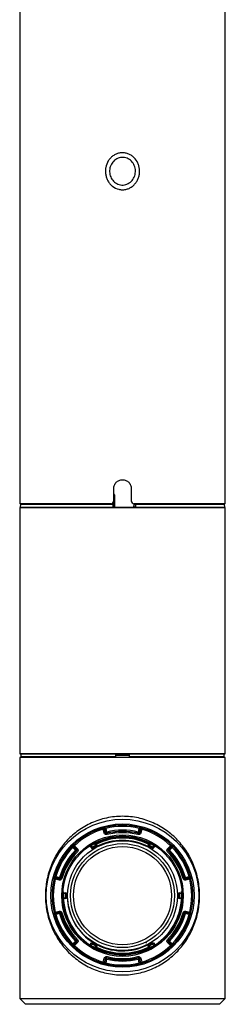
# Paper-space layout '_Bottom' of a CAD drawing. Header units: millimetres. Extents: x -25 to 25, y -310 to 25.
# Tile 1 of 2: x -18 to 17, y -310 to -143. Entities that reach past the tile are written whole.
import ezdxf

# ---------------------------------------------------------------- set-up
doc = ezdxf.new("R2010")
doc.units = ezdxf.units.MM

psp = doc.layouts.new('_Bottom')

# ---------------------------------------------------------------- linework, layer by layer
at = {"color": 7, "linetype": 'Continuous', "lineweight": 25}
for p, q in [((-17.5, -17.85), (-17.5, -225)), ((17.5, -225), (17.5, -17.85)), ((-1.5, -224.5), (-1.5, -222.4)), ((1.5, -222.4), (1.5, -224.5)), ((-1.39, -223.5), (-1.39, -223.57)), ((-1.39, -223.5), (-1.39, -223.5)), ((-1.35, -225.55), (-1.39, -223.5)), ((-1.38, -224.37), (-1.37, -225.05)), ((-2, -225), (-17.5, -225)), ((-17.4, -225.6), (-17.5, -225.7)), ((-17.5, -225.7), (-17.5, -267.5)), ((17.5, -225.7), (-17.5, -225.7)), ((-17.39, -225.05), (-17.4, -225.55)), ((-17.4, -225.55), (-1.59, -225.55)), ((-17.4, -225.6), (17.4, -225.6)), ((-17.39, -225.05), (-1.6, -225.05)), ((-16.6, -225), (-16.6, -225.05)), ((-16.6, -225.55), (-16.6, -225.6)), ((-1.59, -225.55), (-1.6, -225.05)), ((-1.38, -225.05), (-1.37, -225.55)), ((-1.35, -225.55), (-1.36, -225.55)), ((1.91, -224.99), (1.9, -225.55)), ((1.9, -225.54), (1.9, -225.55)), ((1.96, -225.55), (1.9, -225.55)), ((1.93, -225.05), (1.97, -225.05)), ((17.5, -225), (2, -225)), ((2.19, -225.55), (17.4, -225.55)), ((2.2, -225.05), (17.39, -225.05)), ((16.6, -225.05), (16.6, -225)), ((16.6, -225.6), (16.6, -225.55)), ((17.4, -225.55), (17.39, -225.05)), ((17.5, -225.7), (17.4, -225.6)), ((17.5, -267.5), (17.5, -225.7)), ((-17.5, -267.5), (-17.4, -267.6)), ((-17.5, -267.5), (17.5, -267.5)), ((17.4, -267.6), (-17.4, -267.6)), ((-17.3, -267.6), (-17.3, -268.1)), ((-1.12, -268.1), (-17.3, -268.1)), ((-16.55, -268.1), (-16.55, -268.2)), ((-1.12, -268.1), (-1.13, -267.6)), ((1.13, -267.6), (1.12, -268.1)), ((17.3, -268.1), (1.12, -268.1)), ((16.55, -268.2), (16.55, -268.1)), ((17.3, -268.1), (17.3, -267.6)), ((17.4, -267.6), (17.5, -267.5)), ((-17.5, -268.2), (-17.5, -309.2)), ((17.5, -268.2), (-17.5, -268.2)), ((17.5, -309.2), (17.5, -268.2)), ((0, -279.71), (0, -279.7)), ((-3.28, -280.39), (-3.34, -280.19)), ((-3.28, -280.39), (-3.09, -280.33)), ((-3.11, -281.03), (-3.28, -280.39)), ((-3.11, -281.03), (-2.91, -280.98)), ((-3.06, -280.31), (-3.09, -280.33)), ((-3.09, -280.33), (-2.91, -280.98)), ((-2.89, -280.94), (-3.06, -280.31)), ((-2.91, -280.06), (-2.86, -280.26)), ((-2.89, -280.94), (-2.7, -280.89)), ((-2.86, -280.26), (-2.7, -280.89)), ((-2.7, -280.89), (-2.65, -281.08)), ((-2.62, -281.32), (-2.67, -281.12)), ((2.62, -281.32), (2.67, -281.12)), ((2.7, -280.89), (2.65, -281.08)), ((2.7, -280.89), (2.86, -280.26)), ((2.7, -280.89), (2.89, -280.94)), ((2.91, -280.06), (2.86, -280.26)), ((3.06, -280.31), (2.89, -280.94)), ((2.91, -280.98), (3.09, -280.33)), ((3.11, -281.03), (2.91, -280.98)), ((3.09, -280.33), (3.06, -280.31)), ((3.28, -280.39), (3.09, -280.33)), ((3.28, -280.39), (3.11, -281.03)), ((3.28, -280.39), (3.34, -280.19)), ((-8.16, -283.2), (-8.3, -283.06)), ((-8.16, -283.2), (-8.3, -283.34)), ((-8.16, -283.2), (-7.69, -283.68)), ((-5.31, -283.21), (-5.37, -283.12)), ((-5.31, -283.21), (-5.1, -283.46)), ((-4.7, -282.85), (-4.74, -282.77)), ((-4.59, -283.16), (-4.7, -282.85)), ((-4.59, -283.16), (-4.4, -283.09)), ((-4.59, -283.16), (-4.49, -283.34)), ((-4.52, -282.75), (-4.4, -283.09)), ((-4.47, -282.77), (-4.35, -283.11)), ((4.35, -283.11), (4.47, -282.77)), ((4.4, -283.09), (4.52, -282.75)), ((4.59, -283.16), (4.4, -283.09)), ((4.52, -282.75), (4.47, -282.77)), ((4.59, -283.16), (4.49, -283.34)), ((4.7, -282.85), (4.59, -283.16)), ((4.7, -282.85), (4.74, -282.77)), ((5.1, -283.46), (5.31, -283.21)), ((5.31, -283.21), (5.37, -283.12)), ((7.69, -283.68), (8.16, -283.2)), ((8.16, -283.2), (8.3, -283.06)), ((8.16, -283.2), (8.3, -283.34)), ((-8.62, -283.36), (-8.48, -283.5)), ((-8.02, -283.96), (-8.48, -283.5)), ((-8.3, -283.34), (-8.33, -283.36)), ((-8.33, -283.36), (-7.88, -283.82)), ((-7.83, -283.82), (-8.3, -283.34)), ((-8.02, -283.96), (-7.88, -283.82)), ((-8.02, -283.96), (-7.87, -284.1)), ((-7.69, -283.68), (-7.83, -283.82)), ((-7.68, -284.24), (-7.83, -284.1)), ((-5.49, -283.31), (-5.5, -283.37)), ((-5.26, -283.59), (-5.49, -283.31)), ((-5.1, -283.46), (-5.26, -283.59)), ((-5.1, -283.46), (-5, -283.63)), ((5.1, -283.46), (5, -283.63)), ((5.1, -283.46), (5.26, -283.59)), ((5.49, -283.31), (5.26, -283.59)), ((7.68, -284.24), (7.83, -284.1)), ((7.69, -283.68), (7.83, -283.82)), ((8.3, -283.34), (7.83, -283.82)), ((8.02, -283.96), (7.87, -284.1)), ((7.88, -283.82), (8.33, -283.36)), ((7.88, -283.82), (8.02, -283.96)), ((8.48, -283.5), (8.02, -283.96)), ((8.33, -283.36), (8.3, -283.34)), ((8.62, -283.36), (8.48, -283.5)), ((-11.63, -288.84), (-11.44, -288.88)), ((-11.53, -288.4), (-11.34, -288.46)), ((-11.44, -288.88), (-11.39, -288.69)), ((-10.79, -289.06), (-11.44, -288.88)), ((-11.39, -288.65), (-11.39, -288.69)), ((-10.76, -288.82), (-11.39, -288.65)), ((-11.39, -288.69), (-10.74, -288.86)), ((-11.34, -288.46), (-10.71, -288.63)), ((-10.79, -289.06), (-10.74, -288.86)), ((-10.76, -288.82), (-10.71, -288.63)), ((-10.71, -288.63), (-10.52, -288.68)), ((-10.3, -288.78), (-10.5, -288.72)), ((10.3, -288.78), (10.5, -288.72)), ((10.71, -288.63), (10.52, -288.68)), ((10.71, -288.63), (11.34, -288.46)), ((10.71, -288.63), (10.76, -288.82)), ((10.74, -288.86), (11.39, -288.69)), ((10.79, -289.06), (10.74, -288.86)), ((11.39, -288.65), (10.76, -288.82)), ((11.44, -288.88), (10.79, -289.06)), ((11.53, -288.4), (11.34, -288.46)), ((11.39, -288.69), (11.39, -288.65)), ((11.44, -288.88), (11.39, -288.69)), ((11.44, -288.88), (11.63, -288.84)), ((-10.01, -291.34), (-10.11, -291.34)), ((-10.01, -291.14), (-9.65, -291.2)), ((-9.69, -291.4), (-10.01, -291.34)), ((-9.69, -291.4), (-9.65, -291.2)), ((-9.69, -291.4), (-9.49, -291.41)), ((9.69, -291.4), (9.49, -291.41)), ((9.65, -291.2), (10.01, -291.14)), ((9.69, -291.4), (9.65, -291.2)), ((10.01, -291.34), (9.69, -291.4)), ((10.01, -291.34), (10.11, -291.34)), ((-10.01, -292.06), (-10.11, -292.06)), ((-10.01, -292.06), (-9.69, -292)), ((-9.65, -292.2), (-10.01, -292.26)), ((-9.69, -292), (-9.49, -291.99)), ((-9.69, -292), (-9.65, -292.2)), ((9.69, -292), (9.49, -291.99)), ((9.69, -292), (9.65, -292.2)), ((10.01, -292.26), (9.65, -292.2)), ((9.69, -292), (10.01, -292.06)), ((10.01, -292.06), (10.11, -292.06)), ((-11.63, -294.56), (-11.44, -294.52)), ((-11.53, -295), (-11.34, -294.94)), ((-11.44, -294.52), (-10.79, -294.34)), ((-11.39, -294.71), (-11.44, -294.52)), ((-10.74, -294.54), (-11.39, -294.71)), ((-11.39, -294.75), (-10.76, -294.58)), ((-11.39, -294.71), (-11.39, -294.75)), ((-10.71, -294.77), (-11.34, -294.94)), ((-10.74, -294.54), (-10.79, -294.34)), ((-10.71, -294.77), (-10.76, -294.58)), ((-10.71, -294.77), (-10.52, -294.72)), ((-10.5, -294.68), (-10.3, -294.62)), ((10.5, -294.68), (10.3, -294.62)), ((10.71, -294.77), (10.52, -294.72)), ((10.76, -294.58), (10.71, -294.77)), ((11.34, -294.94), (10.71, -294.77)), ((10.74, -294.54), (10.79, -294.34)), ((11.39, -294.71), (10.74, -294.54)), ((10.76, -294.58), (11.39, -294.75)), ((10.79, -294.34), (11.44, -294.52)), ((11.53, -295), (11.34, -294.94)), ((11.39, -294.71), (11.44, -294.52)), ((11.39, -294.75), (11.39, -294.71)), ((11.44, -294.52), (11.63, -294.56)), ((-8.62, -300.04), (-8.48, -299.9)), ((-8.48, -299.9), (-8.02, -299.44)), ((-7.88, -299.58), (-8.33, -300.04)), ((-8.3, -300.06), (-7.83, -299.58)), ((-7.69, -299.72), (-8.16, -300.2)), ((-8.02, -299.44), (-7.87, -299.3)), ((-7.88, -299.58), (-8.02, -299.44)), ((-7.83, -299.3), (-7.68, -299.16)), ((-7.83, -299.58), (-7.69, -299.72)), ((-5.5, -300.03), (-5.26, -299.76)), ((-5.49, -300.09), (-5.26, -299.81)), ((-5.1, -299.94), (-5.31, -300.19)), ((-5.1, -299.94), (-5.26, -299.81)), ((-5.1, -299.94), (-5, -299.77)), ((5.1, -299.94), (5, -299.77)), ((5.1, -299.94), (5.26, -299.81)), ((5.31, -300.19), (5.1, -299.94)), ((5.26, -299.76), (5.5, -300.03)), ((5.26, -299.81), (5.49, -300.09)), ((7.83, -299.3), (7.68, -299.16)), ((7.83, -299.58), (7.69, -299.72)), ((8.16, -300.2), (7.69, -299.72)), ((7.83, -299.58), (8.3, -300.06)), ((8.02, -299.44), (7.87, -299.3)), ((8.02, -299.44), (7.88, -299.58)), ((8.33, -300.04), (7.88, -299.58)), ((8.02, -299.44), (8.48, -299.9)), ((8.62, -300.04), (8.48, -299.9)), ((-8.33, -300.04), (-8.3, -300.06)), ((-8.3, -300.06), (-8.16, -300.2)), ((-8.3, -300.34), (-8.16, -300.2)), ((-5.5, -300.03), (-5.49, -300.09)), ((-5.31, -300.19), (-5.37, -300.28)), ((-4.7, -300.55), (-4.74, -300.63)), ((-4.7, -300.55), (-4.59, -300.24)), ((-4.59, -300.24), (-4.49, -300.06)), ((-4.59, -300.24), (-4.4, -300.31)), ((-4.4, -300.31), (-4.52, -300.65)), ((-4.52, -300.65), (-4.47, -300.63)), ((-4.35, -300.29), (-4.47, -300.63)), ((4.47, -300.63), (4.35, -300.29)), ((4.59, -300.24), (4.4, -300.31)), ((4.52, -300.65), (4.4, -300.31)), ((4.47, -300.63), (4.52, -300.65)), ((4.59, -300.24), (4.49, -300.06)), ((4.59, -300.24), (4.7, -300.55)), ((4.7, -300.55), (4.74, -300.63)), ((5.31, -300.19), (5.37, -300.28)), ((5.49, -300.09), (5.5, -300.03)), ((8.3, -300.06), (8.16, -300.2)), ((8.3, -300.34), (8.16, -300.2)), ((8.3, -300.06), (8.33, -300.04)), ((-3.34, -303.21), (-3.28, -303.01)), ((-3.28, -303.01), (-3.11, -302.37)), ((-3.09, -303.07), (-3.28, -303.01)), ((-2.91, -302.42), (-3.11, -302.37)), ((-2.91, -302.42), (-3.09, -303.07)), ((-3.09, -303.07), (-3.06, -303.09)), ((-3.06, -303.09), (-2.89, -302.46)), ((-2.91, -303.34), (-2.86, -303.14)), ((-2.7, -302.51), (-2.89, -302.46)), ((-2.7, -302.51), (-2.86, -303.14)), ((-2.7, -302.51), (-2.65, -302.32)), ((-2.67, -302.28), (-2.62, -302.08)), ((2.67, -302.28), (2.62, -302.08)), ((2.7, -302.51), (2.65, -302.32)), ((2.89, -302.46), (2.7, -302.51)), ((2.86, -303.14), (2.7, -302.51)), ((2.91, -303.34), (2.86, -303.14)), ((2.89, -302.46), (3.06, -303.09)), ((2.91, -302.42), (3.11, -302.37)), ((3.09, -303.07), (2.91, -302.42)), ((3.06, -303.09), (3.09, -303.07)), ((3.09, -303.07), (3.28, -303.01)), ((3.11, -302.37), (3.28, -303.01)), ((3.34, -303.21), (3.28, -303.01)), ((0, -303.7), (0, -303.69)), ((-17.5, -309.2), (-16.5, -310.2)), ((-17.5, -309.2), (17.5, -309.2)), ((16.5, -310.2), (17.5, -309.2)), ((16.5, -310.2), (-16.5, -310.2))]:
    psp.add_line(p, q, dxfattribs=at)
at = {"color": 8, "linetype": 'Continuous', "lineweight": 25}
for p, q in [((-1.59, -225.05), (-1.59, -224.78)), ((1.91, -224.99), (1.9, -225.55)), ((1.12, -267.85), (-1.12, -267.85))]:
    psp.add_line(p, q, dxfattribs=at)
at = {"color": 8, "linetype": 'Continuous', "lineweight": 25, "flags": 128}
for points in [[(-1.39, -223.5), (-1.4, -223.48), (-1.41, -223.46), (-1.43, -223.44), (-1.46, -223.43), (-1.49, -223.42), (-1.5, -223.42)], [(-1.5, -223.49), (-1.49, -223.49), (-1.46, -223.5), (-1.43, -223.51), (-1.41, -223.53), (-1.4, -223.55), (-1.39, -223.57)]]:
    psp.add_lwpolyline(points, dxfattribs=at)
at = {"color": 7, "linetype": 'Continuous', "lineweight": 25, "flags": 128}
for points in [[(1.96, -225.55), (1.97, -225.3), (1.97, -225.05)], [(2.2, -225.05), (2.19, -225.45), (2.19, -225.55)], [(-3.34, -280.19), (-3.33, -280.19), (-3.3, -280.17)], [(-2.91, -280.98), (-2.9, -280.96), (-2.89, -280.94)], [(-2.65, -281.08), (-2.65, -281.09), (-2.67, -281.12)], [(2.67, -281.12), (2.67, -281.12), (2.65, -281.08)], [(2.89, -280.94), (2.9, -280.96), (2.91, -280.98)], [(3.3, -280.17), (3.31, -280.18), (3.34, -280.19)], [(-8.33, -283.07), (-8.32, -283.07), (-8.3, -283.06)], [(-4.4, -283.09), (-4.37, -283.1), (-4.35, -283.11)], [(4.35, -283.11), (4.37, -283.1), (4.4, -283.09)], [(8.3, -283.06), (8.3, -283.06), (8.33, -283.07)], [(-7.88, -283.82), (-7.85, -283.82), (-7.83, -283.82)], [(-7.83, -284.1), (-7.83, -284.1), (-7.87, -284.1)], [(7.83, -283.82), (7.85, -283.82), (7.88, -283.82)], [(7.87, -284.1), (7.86, -284.1), (7.83, -284.1)], [(-11.63, -288.84), (-11.63, -288.83), (-11.63, -288.8)], [(-10.74, -288.86), (-10.75, -288.84), (-10.76, -288.82)], [(-10.52, -288.68), (-10.51, -288.7), (-10.5, -288.72)], [(10.5, -288.72), (10.5, -288.72), (10.52, -288.68)], [(10.76, -288.82), (10.75, -288.84), (10.74, -288.86)], [(11.63, -288.8), (11.63, -288.81), (11.63, -288.84)], [(-11.63, -294.6), (-11.63, -294.59), (-11.63, -294.56)], [(-10.76, -294.58), (-10.75, -294.56), (-10.74, -294.54)], [(-10.5, -294.68), (-10.5, -294.68), (-10.52, -294.72)], [(10.52, -294.72), (10.51, -294.7), (10.5, -294.68)], [(10.74, -294.54), (10.75, -294.56), (10.76, -294.58)], [(11.63, -294.56), (11.63, -294.57), (11.63, -294.6)], [(-7.83, -299.58), (-7.85, -299.58), (-7.88, -299.58)], [(-7.87, -299.3), (-7.86, -299.3), (-7.83, -299.3)], [(-5.26, -299.81), (-5.26, -299.79), (-5.26, -299.76)], [(5.26, -299.76), (5.26, -299.79), (5.26, -299.81)], [(7.83, -299.3), (7.83, -299.3), (7.87, -299.3)], [(7.88, -299.58), (7.85, -299.58), (7.83, -299.58)], [(-8.3, -300.34), (-8.3, -300.34), (-8.33, -300.33)], [(-4.35, -300.29), (-4.37, -300.3), (-4.4, -300.31)], [(4.4, -300.31), (4.37, -300.3), (4.35, -300.29)], [(8.33, -300.33), (8.32, -300.33), (8.3, -300.34)], [(-3.3, -303.23), (-3.31, -303.22), (-3.34, -303.21)], [(-2.89, -302.46), (-2.9, -302.44), (-2.91, -302.42)], [(-2.67, -302.28), (-2.67, -302.28), (-2.65, -302.32)], [(2.65, -302.32), (2.65, -302.31), (2.67, -302.28)], [(2.91, -302.42), (2.9, -302.44), (2.89, -302.46)], [(3.34, -303.21), (3.33, -303.21), (3.3, -303.23)]]:
    psp.add_lwpolyline(points, dxfattribs=at)
at = {"color": 7, "linetype": 'Continuous', "lineweight": 25}
for radius in [13, 12.2, 10.34, 10.14, 9.35, 8.85, 8.35]:
    psp.add_circle((0, -291.7), radius, dxfattribs=at)
for centre, radius, start, end in [((-1.59, -223.5), 0.2, 0.9989, 64.0298), ((0, -291.7), 12, 90, 270), ((0, -291.7), 11.99, 75.9465, 104.0535), ((0, -291.7), 11.98, 106.1642, 133.8358), ((0, -291.7), 11.78, 106.1642, 133.8358), ((-3.28, -280.39), 0.2, 15.0074, 106.1397), ((-3.25, -280.37), 0.2, 15.0073, 105.9719), ((-2.7, -280.89), 0.2, 195.045, 283.9533), ((0, -291.7), 11.79, 75.9465, 104.0535), ((0, -291.7), 11.14, 76.0017, 103.9983), ((0, -291.7), 10.91, 75.8278, 104.1722), ((0, -291.7), 10.94, 76.0017, 103.9983), ((0, -291.7), 10.71, 75.8278, 104.1722), ((2.7, -280.89), 0.2, 256.0467, 344.955), ((3.28, -280.39), 0.2, 73.8603, 164.9926), ((3.25, -280.37), 0.2, 74.0216, 124.4862), ((0, -291.7), 11.78, 46.1642, 73.8358), ((0, -291.7), 11.98, 46.1642, 73.8358), ((-8.19, -283.22), 0.2, 134.0216, 184.4862), ((-8.16, -283.2), 0.2, 133.8603, 224.9926), ((0, -291.7), 10.12, 117.9668, 122.0332), ((0, -291.7), 10.02, 117.9668, 122.0332), ((0, -291.7), 9.69, 118.2348, 121.7652), ((-4.43, -282.72), 0.1, 116.2434, 199.9955), ((-4.59, -283.16), 0.2, 298.2391, 19.9957), ((-15.66, -310.9), 30.41, 68.2961, 68.4027), ((0, -291.7), 9.95, 64.1011, 116.6154), ((0, -291.7), 10.07, 63.9769, 116.0231), ((4.59, -283.16), 0.2, 160.0043, 241.7609), ((15.66, -310.89), 30.39, 111.5973, 111.704), ((4.43, -282.72), 0.1, 340.0045, 63.7566), ((0, -291.7), 9.69, 58.2348, 61.7652), ((0, -291.7), 10.02, 57.9668, 62.0332), ((0, -291.7), 10.12, 57.9668, 62.0332), ((8.16, -283.2), 0.2, 315.0074, 46.1397), ((8.19, -283.22), 0.2, 315.0073, 45.9719), ((0, -291.7), 11.99, 135.9465, 164.0535), ((0, -291.7), 11.79, 135.9465, 164.0535), ((0, -291.7), 11.14, 136.0017, 163.9983), ((0, -291.7), 10.94, 136.0017, 163.9983), ((0, -291.7), 10.91, 135.8278, 164.1722), ((0, -291.7), 10.71, 135.8278, 164.1722), ((-8.02, -283.96), 0.2, 316.0467, 44.955), ((24.45, -287.73), 30.39, 171.5973, 171.704), ((-5.56, -283.38), 0.1, 40.0045, 123.7566), ((-5.1, -283.46), 0.2, 220.0043, 301.7609), ((0, -291.7), 9.45, 118.0195, 121.9805), ((23.19, -287.86), 28.5, 171.4728, 171.5834), ((0, -291.7), 9.49, 118.2348, 121.7652), ((0, -291.7), 9.49, 58.2348, 61.7652), ((5.1, -283.46), 0.2, 238.2391, 319.9957), ((5.56, -283.38), 0.1, 56.2434, 139.9955), ((-24.46, -287.74), 30.41, 8.2961, 8.4027), ((0, -291.7), 10.71, 15.8278, 44.1722), ((8.02, -283.96), 0.2, 135.045, 223.9533), ((0, -291.7), 10.91, 15.8278, 44.1722), ((0, -291.7), 10.94, 16.0017, 43.9983), ((0, -291.7), 11.14, 16.0017, 43.9983), ((0, -291.7), 11.79, 15.9465, 44.0535), ((0, -291.7), 11.99, 15.9465, 44.0535), ((0, -291.7), 11.98, 166.1642, 193.8358), ((0, -291.7), 11.78, 166.1642, 193.8358), ((-11.44, -288.85), 0.2, 75.0073, 165.9719), ((-11.44, -288.88), 0.2, 75.0074, 166.1397), ((-10.71, -288.63), 0.2, 255.045, 343.9533), ((10.71, -288.63), 0.2, 196.0467, 284.955), ((11.44, -288.88), 0.2, 13.8603, 104.9926), ((0, -291.7), 11.78, 346.1642, 13.8358), ((11.44, -288.85), 0.2, 14.0216, 64.4863), ((0, -291.7), 11.98, 346.1642, 13.8358), ((0, -291.7), 10.12, 177.9668, 182.0332), ((8.8, -314.87), 30.41, 128.2961, 128.4027), ((-9.99, -291.04), 0.1, 176.2434, 259.9955), ((0, -291.7), 10.02, 177.9668, 182.0332), ((0, -291.7), 9.69, 178.2348, 181.7652), ((-9.69, -291.4), 0.2, 358.2391, 79.9957), ((0, -291.7), 9.49, 178.2348, 181.7652), ((9.69, -291.4), 0.2, 100.0043, 181.7609), ((0, -291.7), 9.49, 358.2348, 1.7652), ((0, -291.7), 9.69, 358.2348, 1.7652), ((9.99, -291.04), 0.1, 280.0045, 3.7566), ((0, -291.7), 10.02, 357.9668, 2.0332), ((-8.79, -314.86), 30.39, 51.5973, 51.704), ((0, -291.7), 10.12, 357.9668, 2.0332), ((-9.99, -292.36), 0.1, 100.0045, 183.7566), ((8.79, -268.54), 30.39, 231.5973, 231.704), ((0, -291.7), 10.07, 183.9769, 236.0231), ((-9.69, -292), 0.2, 280.0043, 1.7609), ((0, -291.7), 10.07, 303.9769, 356.0231), ((9.69, -292), 0.2, 178.2391, 259.9957), ((9.99, -292.36), 0.1, 356.2434, 79.9955), ((-8.8, -268.53), 30.41, 308.2961, 308.4027), ((-11.44, -294.52), 0.2, 193.8603, 284.9926), ((-11.44, -294.55), 0.2, 194.0216, 244.4863), ((0, -291.7), 11.79, 195.9465, 224.0535), ((-10.71, -294.77), 0.2, 16.0467, 104.955), ((0, -291.7), 11.14, 196.0017, 223.9983), ((0, -291.7), 10.94, 196.0017, 223.9983), ((0, -291.7), 10.91, 195.8278, 224.1722), ((0, -291.7), 10.71, 195.8278, 224.1722), ((0, -291.7), 10.71, 315.8278, 344.1722), ((0, -291.7), 10.91, 315.8278, 344.1722), ((0, -291.7), 10.94, 316.0017, 343.9983), ((0, -291.7), 11.14, 316.0017, 343.9983), ((0, -291.7), 11.79, 315.9465, 344.0535), ((10.71, -294.77), 0.2, 75.045, 163.9533), ((11.44, -294.52), 0.2, 255.0074, 346.1397), ((11.44, -294.55), 0.2, 255.0073, 345.9719), ((0, -291.7), 11.99, 195.9465, 224.0535), ((0, -291.7), 11.99, 315.9465, 344.0535), ((-8.02, -299.44), 0.2, 315.045, 43.9533), ((-5.1, -299.94), 0.2, 58.2391, 139.9957), ((0, -291.7), 9.69, 238.2348, 241.7652), ((23.16, -295.55), 28.47, 188.4166, 188.5272), ((0, -291.7), 9.45, 238.0195, 241.9805), ((0, -291.7), 9.49, 238.2348, 241.7652), ((0, -291.7), 9.45, 298.0195, 301.9805), ((0, -291.7), 9.49, 298.2348, 301.7652), ((0, -291.7), 9.69, 298.2348, 301.7652), ((-23.19, -295.54), 28.5, 351.4728, 351.5834), ((5.1, -299.94), 0.2, 40.0043, 121.7609), ((8.02, -299.44), 0.2, 136.0467, 224.955), ((-8.19, -300.18), 0.2, 135.0073, 225.9719), ((-8.16, -300.2), 0.2, 135.0074, 226.1397), ((0, -291.7), 11.98, 226.1642, 253.8358), ((0, -291.7), 11.78, 226.1642, 253.8358), ((24.46, -295.66), 30.41, 188.2961, 188.4027), ((-5.56, -300.02), 0.1, 236.2434, 319.9955), ((0, -291.7), 10.12, 237.9668, 242.0332), ((0, -291.7), 10.02, 237.9668, 242.0332), ((-4.43, -300.68), 0.1, 160.0045, 243.7566), ((-14.92, -273.54), 28.5, 291.4728, 291.5834), ((-4.59, -300.24), 0.2, 340.0043, 61.7609), ((-15.66, -272.51), 30.39, 291.5973, 291.704), ((0, -291.7), 10.07, 243.9769, 296.0231), ((0, -291.7), 9.95, 243.7966, 296.6154), ((0, -291.7), 11.78, 286.1642, 313.8358), ((0, -291.7), 11.98, 286.1642, 313.8358), ((4.59, -300.24), 0.2, 118.2391, 199.9957), ((15.66, -272.5), 30.41, 248.2961, 248.4027), ((14.91, -273.57), 28.47, 248.4166, 248.5272), ((4.43, -300.68), 0.1, 296.2434, 19.9955), ((0, -291.7), 10.02, 297.9668, 302.0332), ((0, -291.7), 10.12, 297.9668, 302.0332), ((5.56, -300.02), 0.1, 220.0045, 303.7566), ((-24.45, -295.67), 30.39, 351.5973, 351.704), ((8.16, -300.2), 0.2, 313.8603, 44.9926), ((8.19, -300.18), 0.2, 314.0216, 4.4862), ((-3.28, -303.01), 0.2, 253.8603, 344.9926), ((-3.25, -303.03), 0.2, 254.0216, 304.4862), ((0, -291.7), 11.99, 255.9465, 284.0535), ((-2.7, -302.51), 0.2, 76.0467, 164.955), ((0, -291.7), 11.79, 255.9465, 284.0535), ((0, -291.7), 11.14, 256.0017, 283.9983), ((0, -291.7), 10.91, 255.8278, 284.1722), ((0, -291.7), 10.94, 256.0017, 283.9983), ((0, -291.7), 10.71, 255.8278, 284.1722), ((2.7, -302.51), 0.2, 15.045, 103.9533), ((3.25, -303.03), 0.2, 195.0073, 285.9719), ((3.28, -303.01), 0.2, 195.0074, 286.1397)]:
    psp.add_arc(centre, radius, start, end, dxfattribs=at)
at = {"color": 8, "linetype": 'Continuous', "lineweight": 25}
for centre, radius, start, end in [((-1.59, -223.5), 0.2, 0.9989, 62.5841), ((-1.39, -229.86), 5.49, 89.9212, 91.1771), ((3.25, -280.37), 0.2, 124.4834, 164.986), ((-8.19, -283.22), 0.2, 184.4834, 224.986), ((0, -291.7), 9.8, 63.2854, 116.7146), ((0, -291.7), 9.41, 62.3353, 117.9488), ((11.44, -288.85), 0.2, 64.4835, 104.986), ((0, -291.7), 9.41, 183.7778, 302.1085), ((-11.44, -294.55), 0.2, 244.4835, 284.986), ((0, -291.7), 9.8, 243.2854, 296.7146), ((8.19, -300.18), 0.2, 4.4834, 44.986), ((-3.25, -303.03), 0.2, 304.4834, 344.986)]:
    psp.add_arc(centre, radius, start, end, dxfattribs=at)
at = {"color": 7, "linetype": 'Continuous', "lineweight": 25}
for points, knots in [([(-1.7, -170.95), (-1.86, -170.83), (-2, -170.69), (-2.26, -170.39), (-2.38, -170.22), (-2.57, -169.88), (-2.65, -169.7), (-2.78, -169.33), (-2.83, -169.13), (-2.9, -168.74), (-2.91, -168.54), (-2.9, -168.14), (-2.88, -167.95), (-2.77, -167.37), (-2.62, -166.99), (-2.31, -166.48), (-2.19, -166.33), (-1.92, -166.03), (-1.78, -165.9), (-1.46, -165.67), (-1.29, -165.57), (-0.92, -165.41), (-0.74, -165.35), (-0.35, -165.27), (-0.15, -165.25), (0.25, -165.25), (0.45, -165.28), (0.83, -165.38), (1.02, -165.44), (1.38, -165.62), (1.55, -165.73), (2.01, -166.09), (2.28, -166.4), (2.57, -166.92), (2.65, -167.1), (2.78, -167.47), (2.83, -167.66), (2.9, -168.06), (2.91, -168.26), (2.9, -168.65), (2.88, -168.85), (2.81, -169.24), (2.75, -169.43), (2.61, -169.8), (2.52, -169.98), (2.31, -170.31), (2.19, -170.47), (1.93, -170.76), (1.78, -170.9), (1.46, -171.13), (1.29, -171.23), (0.93, -171.39), (0.74, -171.45), (0.35, -171.53), (0.15, -171.55), (-0.25, -171.55), (-0.45, -171.52), (-1.03, -171.38), (-1.39, -171.2), (-1.7, -170.95)], [0, 0, 0, 0, 0.03125, 0.03125, 0.0625, 0.0625, 0.09375, 0.09375, 0.125, 0.125, 0.15625, 0.15625, 0.1875, 0.1875, 0.25, 0.25, 0.28125, 0.28125, 0.3125, 0.3125, 0.34375, 0.34375, 0.375, 0.375, 0.40625, 0.40625, 0.4375, 0.4375, 0.46875, 0.46875, 0.5, 0.5, 0.5625, 0.5625, 0.59375, 0.59375, 0.625, 0.625, 0.65625, 0.65625, 0.6875, 0.6875, 0.71875, 0.71875, 0.75, 0.75, 0.78125, 0.78125, 0.8125, 0.8125, 0.84375, 0.84375, 0.875, 0.875, 0.90625, 0.90625, 0.9375, 0.9375, 1, 1, 1, 1]), ([(-1.17, -170.39), (-1.29, -170.31), (-1.41, -170.22), (-1.62, -170), (-1.71, -169.89), (-1.88, -169.64), (-1.95, -169.51), (-2.06, -169.23), (-2.11, -169.09), (-2.21, -168.66), (-2.22, -168.35), (-2.14, -167.76), (-2.04, -167.47), (-1.83, -167.09), (-1.75, -166.96), (-1.56, -166.73), (-1.45, -166.63), (-1.22, -166.44), (-1.1, -166.36), (-0.83, -166.22), (-0.69, -166.16), (-0.41, -166.08), (-0.26, -166.06), (0.04, -166.05), (0.19, -166.05), (0.49, -166.1), (0.63, -166.14), (0.91, -166.25), (1.04, -166.32), (1.41, -166.57), (1.63, -166.79), (1.87, -167.16), (1.95, -167.29), (2.06, -167.56), (2.11, -167.71), (2.18, -168), (2.2, -168.15), (2.21, -168.44), (2.2, -168.59), (2.16, -168.89), (2.13, -169.03), (2.03, -169.32), (1.97, -169.45), (1.76, -169.85), (1.57, -170.08), (1.22, -170.36), (1.1, -170.44), (0.83, -170.58), (0.69, -170.64), (0.4, -170.72), (0.26, -170.74), (-0.04, -170.76), (-0.19, -170.75), (-0.63, -170.67), (-0.92, -170.56), (-1.17, -170.39)], [0, 0, 0, 0, 0.03125, 0.03125, 0.0625, 0.0625, 0.09375, 0.09375, 0.125, 0.125, 0.1875, 0.1875, 0.25, 0.25, 0.28125, 0.28125, 0.3125, 0.3125, 0.34375, 0.34375, 0.375, 0.375, 0.40625, 0.40625, 0.4375, 0.4375, 0.46875, 0.46875, 0.5, 0.5, 0.5625, 0.5625, 0.59375, 0.59375, 0.625, 0.625, 0.65625, 0.65625, 0.6875, 0.6875, 0.71875, 0.71875, 0.75, 0.75, 0.8125, 0.8125, 0.84375, 0.84375, 0.875, 0.875, 0.90625, 0.90625, 0.9375, 0.9375, 1, 1, 1, 1]), ([(-1.5, -222.4), (-1.5, -222.3), (-1.49, -222.2), (-1.45, -222.01), (-1.42, -221.92), (-1.35, -221.73), (-1.3, -221.65), (-1.19, -221.49), (-1.13, -221.41), (-0.92, -221.2), (-0.76, -221.09), (-0.39, -220.94), (-0.2, -220.9), (0.1, -220.9), (0.2, -220.91), (0.39, -220.95), (0.48, -220.98), (0.66, -221.05), (0.75, -221.1), (0.91, -221.21), (0.99, -221.27), (1.13, -221.41), (1.19, -221.48), (1.3, -221.65), (1.35, -221.73), (1.46, -222.01), (1.5, -222.2), (1.5, -222.4)], [0, 0, 0, 0, 0.0625, 0.0625, 0.125, 0.125, 0.1875, 0.1875, 0.25, 0.25, 0.375, 0.375, 0.5, 0.5, 0.5625, 0.5625, 0.625, 0.625, 0.6875, 0.6875, 0.75, 0.75, 0.8125, 0.8125, 0.875, 0.875, 1, 1, 1, 1]), ([(-2, -225), (-1.87, -225), (-1.74, -224.95), (-1.55, -224.76), (-1.5, -224.63), (-1.5, -224.5)], [0, 0, 0, 0, 0.5, 0.5, 1, 1, 1, 1]), ([(-1.39, -223.57), (-1.39, -223.69), (-1.39, -223.82), (-1.38, -224.09), (-1.38, -224.23), (-1.38, -224.37)], [0, 0, 0, 0, 0.5, 0.5, 1, 1, 1, 1]), ([(1.5, -224.5), (1.5, -224.63), (1.55, -224.76), (1.74, -224.95), (1.87, -225), (2, -225)], [0, 0, 0, 0, 0.5, 0.5, 1, 1, 1, 1]), ([(-1.6, -225.05), (-1.54, -225.05), (-1.48, -225.05), (-1.4, -225.05), (-1.38, -225.05), (-1.38, -225.05)], [0, 0, 0, 0, 0.5, 0.5, 1, 1, 1, 1]), ([(-1.37, -225.55), (-1.37, -225.55), (-1.39, -225.55), (-1.48, -225.55), (-1.53, -225.55), (-1.59, -225.55)], [0, 0, 0, 0, 0.5, 0.5, 1, 1, 1, 1]), ([(2.19, -225.55), (2.13, -225.55), (2.08, -225.55), (1.99, -225.55), (1.97, -225.55), (1.96, -225.55)], [0, 0, 0, 0, 0.5, 0.5, 1, 1, 1, 1]), ([(1.97, -225.05), (1.97, -225.05), (2, -225.05), (2.08, -225.05), (2.14, -225.05), (2.2, -225.05)], [0, 0, 0, 0, 0.5, 0.5, 1, 1, 1, 1]), ([(0, -305.2), (-0.92, -305.2), (-1.82, -305.1), (-3.15, -304.81), (-3.58, -304.69), (-4.43, -304.42), (-4.84, -304.26), (-5.64, -303.9), (-6.03, -303.7), (-6.78, -303.27), (-7.14, -303.03), (-8.18, -302.29), (-8.81, -301.74), (-9.68, -300.82), (-9.96, -300.51), (-10.47, -299.85), (-10.71, -299.51), (-11.16, -298.81), (-11.37, -298.45), (-11.76, -297.71), (-11.94, -297.32), (-12.43, -296.12), (-12.68, -295.29), (-12.95, -293.97), (-13.01, -293.52), (-13.1, -292.62), (-13.12, -292.16), (-13.13, -291.26), (-13.1, -290.8), (-13.01, -289.89), (-12.95, -289.45), (-12.77, -288.57), (-12.67, -288.14), (-12.41, -287.3), (-12.27, -286.88), (-11.78, -285.69), (-11.4, -284.95), (-10.72, -283.89), (-10.47, -283.55), (-9.96, -282.89), (-9.68, -282.58), (-8.82, -281.67), (-8.2, -281.12), (-7.15, -280.37), (-6.79, -280.14), (-6.04, -279.71), (-5.66, -279.51), (-4.86, -279.15), (-4.45, -278.99), (-3.6, -278.71), (-3.16, -278.59), (-2.28, -278.4), (-1.83, -278.32), (-0.92, -278.22), (-0.46, -278.2), (0.45, -278.2), (0.9, -278.22), (1.81, -278.32), (2.26, -278.39), (3.59, -278.68), (4.43, -278.96), (5.63, -279.5), (6.03, -279.7), (6.78, -280.13), (7.14, -280.36), (7.83, -280.86), (8.16, -281.12), (8.8, -281.67), (9.1, -281.97), (9.97, -282.88), (10.48, -283.53), (11.39, -284.93), (11.78, -285.69), (12.27, -286.88), (12.41, -287.29), (12.66, -288.12), (12.77, -288.56), (13.03, -289.88), (13.12, -290.78), (13.12, -292.16), (13.1, -292.62), (13.01, -293.52), (12.95, -293.96), (12.77, -294.84), (12.66, -295.28), (12.41, -296.12), (12.27, -296.52), (11.94, -297.31), (11.77, -297.7), (11.37, -298.45), (11.16, -298.82), (10.48, -299.87), (9.97, -300.52), (9.11, -301.43), (8.81, -301.72), (8.17, -302.27), (7.84, -302.54), (6.8, -303.28), (6.06, -303.71), (4.86, -304.25), (4.44, -304.41), (3.59, -304.69), (3.16, -304.81), (2.28, -305), (1.83, -305.08), (0.92, -305.17), (0.46, -305.2), (0, -305.2)], [0, 0, 0, 0, 0.03125, 0.03125, 0.046875, 0.046875, 0.0625, 0.0625, 0.078125, 0.078125, 0.09375, 0.09375, 0.125, 0.125, 0.140625, 0.140625, 0.15625, 0.15625, 0.171875, 0.171875, 0.1875, 0.1875, 0.21875, 0.21875, 0.234375, 0.234375, 0.25, 0.25, 0.265625, 0.265625, 0.28125, 0.28125, 0.296875, 0.296875, 0.3125, 0.3125, 0.34375, 0.34375, 0.359375, 0.359375, 0.375, 0.375, 0.40625, 0.40625, 0.421875, 0.421875, 0.4375, 0.4375, 0.453125, 0.453125, 0.46875, 0.46875, 0.484375, 0.484375, 0.5, 0.5, 0.515625, 0.515625, 0.53125, 0.53125, 0.5625, 0.5625, 0.578125, 0.578125, 0.59375, 0.59375, 0.609375, 0.609375, 0.625, 0.625, 0.65625, 0.65625, 0.6875, 0.6875, 0.703125, 0.703125, 0.71875, 0.71875, 0.75, 0.75, 0.765625, 0.765625, 0.78125, 0.78125, 0.796875, 0.796875, 0.8125, 0.8125, 0.828125, 0.828125, 0.84375, 0.84375, 0.875, 0.875, 0.890625, 0.890625, 0.90625, 0.90625, 0.9375, 0.9375, 0.953125, 0.953125, 0.96875, 0.96875, 0.984375, 0.984375, 1, 1, 1, 1]), ([(-2.91, -280.06), (-3.01, -280.09), (-3.11, -280.12), (-3.26, -280.16), (-3.3, -280.17), (-3.3, -280.17)], [0, 0, 0, 0, 0.5, 0.5, 1, 1, 1, 1]), ([(-2.62, -281.32), (-2.72, -281.34), (-2.83, -281.32), (-3.01, -281.22), (-3.08, -281.13), (-3.11, -281.03)], [0, 0, 0, 0, 0.5, 0.5, 1, 1, 1, 1]), ([(-3.06, -280.31), (-3.06, -280.31), (-3.03, -280.3), (-2.96, -280.28), (-2.91, -280.27), (-2.86, -280.26)], [0, 0, 0, 0, 0.5, 0.5, 1, 1, 1, 1]), ([(-2.91, -280.98), (-2.9, -281.03), (-2.87, -281.07), (-2.78, -281.13), (-2.72, -281.13), (-2.67, -281.12)], [0, 0, 0, 0, 0.5, 0.5, 1, 1, 1, 1]), ([(3.11, -281.03), (3.08, -281.13), (3.01, -281.22), (2.83, -281.32), (2.72, -281.34), (2.62, -281.32)], [0, 0, 0, 0, 0.5, 0.5, 1, 1, 1, 1]), ([(2.67, -281.12), (2.72, -281.13), (2.78, -281.13), (2.87, -281.07), (2.9, -281.03), (2.91, -280.98)], [0, 0, 0, 0, 0.5, 0.5, 1, 1, 1, 1]), ([(2.86, -280.26), (2.91, -280.27), (2.96, -280.28), (3.03, -280.3), (3.06, -280.31), (3.06, -280.31)], [0, 0, 0, 0, 0.5, 0.5, 1, 1, 1, 1]), ([(3.3, -280.17), (3.3, -280.17), (3.26, -280.16), (3.11, -280.12), (3.01, -280.09), (2.91, -280.06)], [0, 0, 0, 0, 0.5, 0.5, 1, 1, 1, 1]), ([(-8.33, -283.07), (-8.33, -283.08), (-8.37, -283.11), (-8.47, -283.21), (-8.55, -283.28), (-8.62, -283.36)], [0, 0, 0, 0, 0.5, 0.5, 1, 1, 1, 1]), ([(-5.55, -283.24), (-5.54, -283.24), (-5.52, -283.22), (-5.45, -283.18), (-5.39, -283.14), (-5.37, -283.12)], [0, 0, 0, 0, 0.17043, 0.584843, 1, 1, 1, 1]), ([(-5.31, -283.21), (-5.36, -283.23), (-5.4, -283.26), (-5.47, -283.3), (-5.49, -283.31), (-5.49, -283.31)], [0, 0, 0, 0, 0.5, 0.5, 1, 1, 1, 1]), ([(-4.74, -282.77), (-4.67, -282.73), (-4.6, -282.69), (-4.5, -282.64), (-4.47, -282.63), (-4.47, -282.63)], [0, 0, 0, 0, 0.5, 0.5, 1, 1, 1, 1]), ([(-4.52, -282.75), (-4.52, -282.75), (-4.54, -282.76), (-4.61, -282.8), (-4.65, -282.83), (-4.7, -282.85)], [0, 0, 0, 0, 0.5, 0.5, 1, 1, 1, 1]), ([(-4.35, -283.11), (-4.33, -283.16), (-4.33, -283.21), (-4.36, -283.3), (-4.4, -283.34), (-4.44, -283.36)], [0, 0, 0, 0, 0.5, 0.5, 1, 1, 1, 1]), ([(4.47, -282.77), (4.47, -282.76), (4.47, -282.75), (4.47, -282.74), (4.47, -282.73), (4.47, -282.72), (4.47, -282.71), (4.47, -282.7), (4.46, -282.69), (4.45, -282.68), (4.45, -282.67), (4.44, -282.66), (4.43, -282.66), (4.43, -282.65), (4.42, -282.65), (4.42, -282.65)], [0, 0, 0, 0, 0.0000335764, 0.0000335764, 0.0000335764, 0.0000671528, 0.0000671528, 0.0000671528, 0.000100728, 0.000100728, 0.000100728, 0.000134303, 0.000134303, 0.000134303, 0.000145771, 0.000145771, 0.000145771, 0.000145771]), ([(4.7, -282.85), (4.65, -282.83), (4.61, -282.8), (4.54, -282.76), (4.52, -282.75), (4.52, -282.75)], [0, 0, 0, 0, 0.5, 0.5, 1, 1, 1, 1]), ([(4.55, -282.67), (4.56, -282.67), (4.58, -282.68), (4.65, -282.72), (4.71, -282.75), (4.74, -282.77)], [0, 0, 0, 0, 0.17043, 0.584843, 1, 1, 1, 1]), ([(5.49, -283.31), (5.49, -283.31), (5.47, -283.3), (5.4, -283.26), (5.36, -283.23), (5.31, -283.21)], [0, 0, 0, 0, 0.5, 0.5, 1, 1, 1, 1]), ([(5.37, -283.12), (5.43, -283.17), (5.5, -283.21), (5.59, -283.27), (5.62, -283.29), (5.62, -283.29)], [0, 0, 0, 0, 0.5, 0.5, 1, 1, 1, 1]), ([(8.62, -283.36), (8.55, -283.28), (8.47, -283.21), (8.37, -283.11), (8.33, -283.08), (8.33, -283.07)], [0, 0, 0, 0, 0.5, 0.5, 1, 1, 1, 1]), ([(-8.48, -283.5), (-8.44, -283.46), (-8.41, -283.43), (-8.35, -283.37), (-8.33, -283.36), (-8.33, -283.36)], [0, 0, 0, 0, 0.5, 0.5, 1, 1, 1, 1]), ([(-7.83, -284.1), (-7.79, -284.06), (-7.77, -284.01), (-7.77, -283.9), (-7.79, -283.85), (-7.83, -283.82)], [0, 0, 0, 0, 0.5, 0.5, 1, 1, 1, 1]), ([(-7.69, -283.68), (-7.61, -283.75), (-7.57, -283.85), (-7.57, -284.06), (-7.61, -284.16), (-7.68, -284.24)], [0, 0, 0, 0, 0.5, 0.5, 1, 1, 1, 1]), ([(-5.5, -283.37), (-5.5, -283.36), (-5.51, -283.35), (-5.52, -283.35), (-5.53, -283.34), (-5.54, -283.34), (-5.55, -283.33), (-5.56, -283.33), (-5.58, -283.33), (-5.59, -283.33), (-5.6, -283.33), (-5.61, -283.34), (-5.62, -283.34), (-5.62, -283.34), (-5.63, -283.35), (-5.63, -283.35)], [0, 0, 0, 0, 0.0000335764, 0.0000335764, 0.0000335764, 0.0000671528, 0.0000671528, 0.0000671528, 0.000100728, 0.000100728, 0.000100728, 0.000134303, 0.000134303, 0.000134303, 0.000145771, 0.000145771, 0.000145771, 0.000145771]), ([(-5.01, -283.68), (-5.05, -283.71), (-5.09, -283.72), (-5.19, -283.7), (-5.23, -283.68), (-5.26, -283.64)], [0, 0, 0, 0, 0.5, 0.5, 1, 1, 1, 1]), ([(7.68, -284.24), (7.61, -284.16), (7.57, -284.06), (7.57, -283.85), (7.61, -283.75), (7.69, -283.68)], [0, 0, 0, 0, 0.5, 0.5, 1, 1, 1, 1]), ([(7.83, -283.82), (7.79, -283.85), (7.77, -283.9), (7.77, -284.01), (7.79, -284.06), (7.83, -284.1)], [0, 0, 0, 0, 0.5, 0.5, 1, 1, 1, 1]), ([(8.33, -283.36), (8.33, -283.36), (8.35, -283.37), (8.41, -283.43), (8.44, -283.46), (8.48, -283.5)], [0, 0, 0, 0, 0.5, 0.5, 1, 1, 1, 1]), ([(-11.53, -288.4), (-11.56, -288.51), (-11.59, -288.6), (-11.63, -288.75), (-11.64, -288.8), (-11.63, -288.8)], [0, 0, 0, 0, 0.5, 0.5, 1, 1, 1, 1]), ([(-11.39, -288.65), (-11.39, -288.65), (-11.39, -288.63), (-11.37, -288.56), (-11.36, -288.51), (-11.34, -288.46)], [0, 0, 0, 0, 0.5, 0.5, 1, 1, 1, 1]), ([(-10.3, -288.78), (-10.33, -288.88), (-10.4, -288.97), (-10.58, -289.07), (-10.69, -289.08), (-10.79, -289.06)], [0, 0, 0, 0, 0.5, 0.5, 1, 1, 1, 1]), ([(-10.74, -288.86), (-10.69, -288.88), (-10.64, -288.87), (-10.55, -288.82), (-10.51, -288.77), (-10.5, -288.72)], [0, 0, 0, 0, 0.5, 0.5, 1, 1, 1, 1]), ([(10.79, -289.06), (10.69, -289.08), (10.58, -289.07), (10.4, -288.97), (10.33, -288.88), (10.3, -288.78)], [0, 0, 0, 0, 0.5, 0.5, 1, 1, 1, 1]), ([(10.5, -288.72), (10.51, -288.77), (10.55, -288.82), (10.64, -288.87), (10.69, -288.88), (10.74, -288.86)], [0, 0, 0, 0, 0.5, 0.5, 1, 1, 1, 1]), ([(11.34, -288.46), (11.36, -288.51), (11.37, -288.56), (11.39, -288.63), (11.39, -288.65), (11.39, -288.65)], [0, 0, 0, 0, 0.5, 0.5, 1, 1, 1, 1]), ([(11.63, -288.8), (11.64, -288.8), (11.62, -288.75), (11.59, -288.6), (11.56, -288.51), (11.53, -288.4)], [0, 0, 0, 0, 0.5, 0.5, 1, 1, 1, 1]), ([(-10.11, -291.34), (-10.11, -291.26), (-10.1, -291.18), (-10.1, -291.07), (-10.09, -291.04), (-10.09, -291.04)], [0, 0, 0, 0, 0.5, 0.5, 1, 1, 1, 1]), ([(-10.01, -291.14), (-10.01, -291.14), (-10.01, -291.16), (-10.01, -291.24), (-10.01, -291.29), (-10.01, -291.34)], [0, 0, 0, 0, 0.5, 0.5, 1, 1, 1, 1]), ([(10.01, -291.34), (10.01, -291.29), (10.01, -291.24), (10.01, -291.16), (10.01, -291.14), (10.01, -291.14)], [0, 0, 0, 0, 0.5, 0.5, 1, 1, 1, 1]), ([(10.1, -291.12), (10.1, -291.13), (10.1, -291.16), (10.11, -291.24), (10.11, -291.31), (10.11, -291.34)], [0, 0, 0, 0, 0.17043, 0.584843, 1, 1, 1, 1]), ([(-10.1, -292.28), (-10.1, -292.27), (-10.1, -292.24), (-10.11, -292.16), (-10.11, -292.09), (-10.11, -292.06)], [0, 0, 0, 0, 0.17043, 0.584843, 1, 1, 1, 1]), ([(-10.01, -292.06), (-10.01, -292.11), (-10.01, -292.16), (-10.01, -292.24), (-10.01, -292.26), (-10.01, -292.26)], [0, 0, 0, 0, 0.5, 0.5, 1, 1, 1, 1]), ([(10.01, -292.26), (10.01, -292.26), (10.01, -292.24), (10.01, -292.16), (10.01, -292.11), (10.01, -292.06)], [0, 0, 0, 0, 0.5, 0.5, 1, 1, 1, 1]), ([(10.11, -292.06), (10.11, -292.14), (10.1, -292.22), (10.1, -292.33), (10.09, -292.36), (10.09, -292.36)], [0, 0, 0, 0, 0.5, 0.5, 1, 1, 1, 1]), ([(-11.63, -294.6), (-11.64, -294.6), (-11.63, -294.65), (-11.59, -294.8), (-11.56, -294.89), (-11.53, -295)], [0, 0, 0, 0, 0.5, 0.5, 1, 1, 1, 1]), ([(-11.34, -294.94), (-11.36, -294.89), (-11.37, -294.84), (-11.39, -294.77), (-11.39, -294.75), (-11.39, -294.75)], [0, 0, 0, 0, 0.5, 0.5, 1, 1, 1, 1]), ([(-10.79, -294.34), (-10.69, -294.32), (-10.58, -294.33), (-10.4, -294.43), (-10.33, -294.52), (-10.3, -294.62)], [0, 0, 0, 0, 0.5, 0.5, 1, 1, 1, 1]), ([(-10.5, -294.68), (-10.51, -294.63), (-10.55, -294.58), (-10.64, -294.53), (-10.69, -294.52), (-10.74, -294.54)], [0, 0, 0, 0, 0.5, 0.5, 1, 1, 1, 1]), ([(10.3, -294.62), (10.33, -294.52), (10.4, -294.43), (10.58, -294.33), (10.69, -294.32), (10.79, -294.34)], [0, 0, 0, 0, 0.5, 0.5, 1, 1, 1, 1]), ([(10.74, -294.54), (10.69, -294.52), (10.64, -294.53), (10.55, -294.58), (10.51, -294.63), (10.5, -294.68)], [0, 0, 0, 0, 0.5, 0.5, 1, 1, 1, 1]), ([(11.39, -294.75), (11.39, -294.75), (11.39, -294.77), (11.37, -294.84), (11.36, -294.89), (11.34, -294.94)], [0, 0, 0, 0, 0.5, 0.5, 1, 1, 1, 1]), ([(11.53, -295), (11.56, -294.89), (11.59, -294.8), (11.62, -294.65), (11.64, -294.6), (11.63, -294.6)], [0, 0, 0, 0, 0.5, 0.5, 1, 1, 1, 1]), ([(-8.33, -300.04), (-8.33, -300.04), (-8.35, -300.03), (-8.41, -299.98), (-8.44, -299.94), (-8.48, -299.9)], [0, 0, 0, 0, 0.5, 0.5, 1, 1, 1, 1]), ([(-7.83, -299.58), (-7.79, -299.55), (-7.77, -299.5), (-7.77, -299.39), (-7.79, -299.34), (-7.83, -299.3)], [0, 0, 0, 0, 0.5, 0.5, 1, 1, 1, 1]), ([(-7.68, -299.16), (-7.61, -299.24), (-7.57, -299.34), (-7.57, -299.55), (-7.61, -299.65), (-7.69, -299.72)], [0, 0, 0, 0, 0.5, 0.5, 1, 1, 1, 1]), ([(4.09, -299.78), (4.08, -299.77), (4.08, -299.77), (4.06, -299.73), (4.02, -299.66), (3.99, -299.61), (3.98, -299.59)], [0, 0, 0, 0, 0.203266, 0.514577, 0.826366, 1, 1, 1, 1]), ([(7.69, -299.72), (7.61, -299.65), (7.57, -299.55), (7.57, -299.34), (7.61, -299.24), (7.68, -299.16)], [0, 0, 0, 0, 0.5, 0.5, 1, 1, 1, 1]), ([(7.83, -299.3), (7.79, -299.34), (7.77, -299.39), (7.77, -299.5), (7.79, -299.55), (7.83, -299.58)], [0, 0, 0, 0, 0.5, 0.5, 1, 1, 1, 1]), ([(8.48, -299.9), (8.44, -299.94), (8.41, -299.98), (8.35, -300.03), (8.33, -300.04), (8.33, -300.04)], [0, 0, 0, 0, 0.5, 0.5, 1, 1, 1, 1]), ([(-8.62, -300.04), (-8.55, -300.12), (-8.47, -300.19), (-8.37, -300.29), (-8.33, -300.32), (-8.33, -300.33)], [0, 0, 0, 0, 0.5, 0.5, 1, 1, 1, 1]), ([(-5.63, -300.05), (-5.62, -300.06), (-5.61, -300.06), (-5.6, -300.07), (-5.59, -300.07), (-5.58, -300.07), (-5.56, -300.07), (-5.55, -300.07), (-5.54, -300.06), (-5.53, -300.06), (-5.52, -300.06), (-5.51, -300.05), (-5.5, -300.04), (-5.5, -300.04), (-5.5, -300.04), (-5.5, -300.03)], [0, 0, 0, 0, 0.0000335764, 0.0000335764, 0.0000335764, 0.0000671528, 0.0000671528, 0.0000671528, 0.000100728, 0.000100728, 0.000100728, 0.000134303, 0.000134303, 0.000134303, 0.000145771, 0.000145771, 0.000145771, 0.000145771]), ([(-5.37, -300.28), (-5.43, -300.23), (-5.5, -300.19), (-5.59, -300.13), (-5.62, -300.11), (-5.62, -300.11)], [0, 0, 0, 0, 0.5, 0.5, 1, 1, 1, 1]), ([(-5.49, -300.09), (-5.49, -300.09), (-5.47, -300.1), (-5.4, -300.14), (-5.36, -300.17), (-5.31, -300.19)], [0, 0, 0, 0, 0.5, 0.5, 1, 1, 1, 1]), ([(-4.55, -300.73), (-4.56, -300.73), (-4.58, -300.72), (-4.65, -300.68), (-4.71, -300.65), (-4.74, -300.63)], [0, 0, 0, 0, 0.17043, 0.584843, 1, 1, 1, 1]), ([(-4.7, -300.55), (-4.65, -300.57), (-4.61, -300.6), (-4.54, -300.64), (-4.52, -300.65), (-4.52, -300.65)], [0, 0, 0, 0, 0.5, 0.5, 1, 1, 1, 1]), ([(-4.47, -300.63), (-4.47, -300.64), (-4.47, -300.65), (-4.47, -300.66), (-4.47, -300.67), (-4.47, -300.68), (-4.47, -300.69), (-4.47, -300.7), (-4.46, -300.71), (-4.45, -300.72), (-4.45, -300.73), (-4.44, -300.74), (-4.43, -300.74), (-4.43, -300.75), (-4.42, -300.75), (-4.42, -300.75)], [0, 0, 0, 0, 0.0000335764, 0.0000335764, 0.0000335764, 0.0000671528, 0.0000671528, 0.0000671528, 0.000100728, 0.000100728, 0.000100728, 0.000134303, 0.000134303, 0.000134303, 0.000145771, 0.000145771, 0.000145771, 0.000145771]), ([(-4.44, -300.04), (-4.4, -300.06), (-4.36, -300.1), (-4.33, -300.19), (-4.33, -300.24), (-4.35, -300.29)], [0, 0, 0, 0, 0.5, 0.5, 1, 1, 1, 1]), ([(4.35, -300.29), (4.33, -300.24), (4.33, -300.19), (4.36, -300.1), (4.4, -300.06), (4.44, -300.04)], [0, 0, 0, 0, 0.5, 0.5, 1, 1, 1, 1]), ([(4.42, -300.75), (4.43, -300.75), (4.44, -300.74), (4.45, -300.73), (4.45, -300.72), (4.46, -300.71), (4.47, -300.7), (4.47, -300.69), (4.47, -300.68), (4.47, -300.67), (4.48, -300.66), (4.47, -300.65), (4.47, -300.64), (4.47, -300.63), (4.47, -300.63), (4.47, -300.63)], [0, 0, 0, 0, 0.0000335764, 0.0000335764, 0.0000335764, 0.0000671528, 0.0000671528, 0.0000671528, 0.000100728, 0.000100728, 0.000100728, 0.000134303, 0.000134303, 0.000134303, 0.000145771, 0.000145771, 0.000145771, 0.000145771]), ([(4.74, -300.63), (4.67, -300.67), (4.6, -300.71), (4.5, -300.76), (4.47, -300.77), (4.47, -300.77)], [0, 0, 0, 0, 0.5, 0.5, 1, 1, 1, 1]), ([(4.52, -300.65), (4.52, -300.65), (4.54, -300.64), (4.61, -300.6), (4.65, -300.57), (4.7, -300.55)], [0, 0, 0, 0, 0.5, 0.5, 1, 1, 1, 1]), ([(5.31, -300.19), (5.36, -300.17), (5.4, -300.14), (5.47, -300.1), (5.49, -300.09), (5.49, -300.09)], [0, 0, 0, 0, 0.5, 0.5, 1, 1, 1, 1]), ([(5.55, -300.16), (5.54, -300.16), (5.52, -300.18), (5.45, -300.22), (5.39, -300.26), (5.37, -300.28)], [0, 0, 0, 0, 0.17043, 0.584843, 1, 1, 1, 1]), ([(5.5, -300.03), (5.5, -300.04), (5.51, -300.05), (5.52, -300.05), (5.53, -300.06), (5.54, -300.06), (5.55, -300.07), (5.56, -300.07), (5.58, -300.07), (5.59, -300.07), (5.6, -300.07), (5.61, -300.06), (5.62, -300.06), (5.62, -300.06), (5.63, -300.05), (5.63, -300.05)], [0, 0, 0, 0, 0.0000335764, 0.0000335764, 0.0000335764, 0.0000671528, 0.0000671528, 0.0000671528, 0.000100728, 0.000100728, 0.000100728, 0.000134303, 0.000134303, 0.000134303, 0.000145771, 0.000145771, 0.000145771, 0.000145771]), ([(8.33, -300.33), (8.33, -300.32), (8.37, -300.29), (8.47, -300.19), (8.55, -300.12), (8.62, -300.04)], [0, 0, 0, 0, 0.5, 0.5, 1, 1, 1, 1]), ([(-3.3, -303.23), (-3.3, -303.23), (-3.26, -303.24), (-3.11, -303.28), (-3.01, -303.31), (-2.91, -303.34)], [0, 0, 0, 0, 0.5, 0.5, 1, 1, 1, 1]), ([(-3.11, -302.37), (-3.08, -302.27), (-3.01, -302.18), (-2.83, -302.08), (-2.72, -302.06), (-2.62, -302.08)], [0, 0, 0, 0, 0.5, 0.5, 1, 1, 1, 1]), ([(-2.86, -303.14), (-2.91, -303.13), (-2.96, -303.12), (-3.03, -303.1), (-3.06, -303.09), (-3.06, -303.09)], [0, 0, 0, 0, 0.5, 0.5, 1, 1, 1, 1]), ([(-2.67, -302.28), (-2.72, -302.27), (-2.78, -302.27), (-2.87, -302.33), (-2.9, -302.37), (-2.91, -302.42)], [0, 0, 0, 0, 0.5, 0.5, 1, 1, 1, 1]), ([(2.62, -302.08), (2.72, -302.06), (2.83, -302.08), (3.01, -302.18), (3.08, -302.27), (3.11, -302.37)], [0, 0, 0, 0, 0.5, 0.5, 1, 1, 1, 1]), ([(2.91, -302.42), (2.9, -302.37), (2.87, -302.33), (2.78, -302.27), (2.72, -302.27), (2.67, -302.28)], [0, 0, 0, 0, 0.5, 0.5, 1, 1, 1, 1]), ([(3.06, -303.09), (3.06, -303.09), (3.03, -303.1), (2.96, -303.12), (2.91, -303.13), (2.86, -303.14)], [0, 0, 0, 0, 0.5, 0.5, 1, 1, 1, 1]), ([(2.91, -303.34), (3.01, -303.31), (3.11, -303.28), (3.26, -303.24), (3.3, -303.23), (3.3, -303.23)], [0, 0, 0, 0, 0.5, 0.5, 1, 1, 1, 1])]:
    psp.add_open_spline(points, degree=3, knots=knots, dxfattribs=at)
at = {"color": 8, "linetype": 'Continuous', "lineweight": 25}
for points, knots in [([(-5.62, -283.29), (-5.62, -283.29), (-5.62, -283.29), (-5.59, -283.27), (-5.56, -283.25), (-5.55, -283.24)], [0, 0, 0, 0, 0.278928, 0.732152, 1, 1, 1, 1]), ([(4.47, -282.63), (4.47, -282.63), (4.48, -282.63), (4.5, -282.64), (4.54, -282.66), (4.55, -282.67)], [0, 0, 0, 0, 0.278928, 0.732152, 1, 1, 1, 1]), ([(10.09, -291.04), (10.09, -291.04), (10.09, -291.04), (10.09, -291.07), (10.1, -291.11), (10.1, -291.12)], [0, 0, 0, 0, 0.278928, 0.732152, 1, 1, 1, 1]), ([(-10.09, -292.36), (-10.09, -292.36), (-10.09, -292.36), (-10.09, -292.33), (-10.1, -292.29), (-10.1, -292.28)], [0, 0, 0, 0, 0.278928, 0.732152, 1, 1, 1, 1]), ([(-4.47, -300.77), (-4.47, -300.77), (-4.48, -300.77), (-4.5, -300.76), (-4.54, -300.74), (-4.55, -300.73)], [0, 0, 0, 0, 0.278928, 0.732152, 1, 1, 1, 1]), ([(5.62, -300.11), (5.62, -300.11), (5.62, -300.11), (5.59, -300.13), (5.56, -300.15), (5.55, -300.16)], [0, 0, 0, 0, 0.2789284, 0.7321522, 1, 1, 1, 1])]:
    psp.add_open_spline(points, degree=3, knots=knots, dxfattribs=at)

doc.saveas('drawing.dxf')
